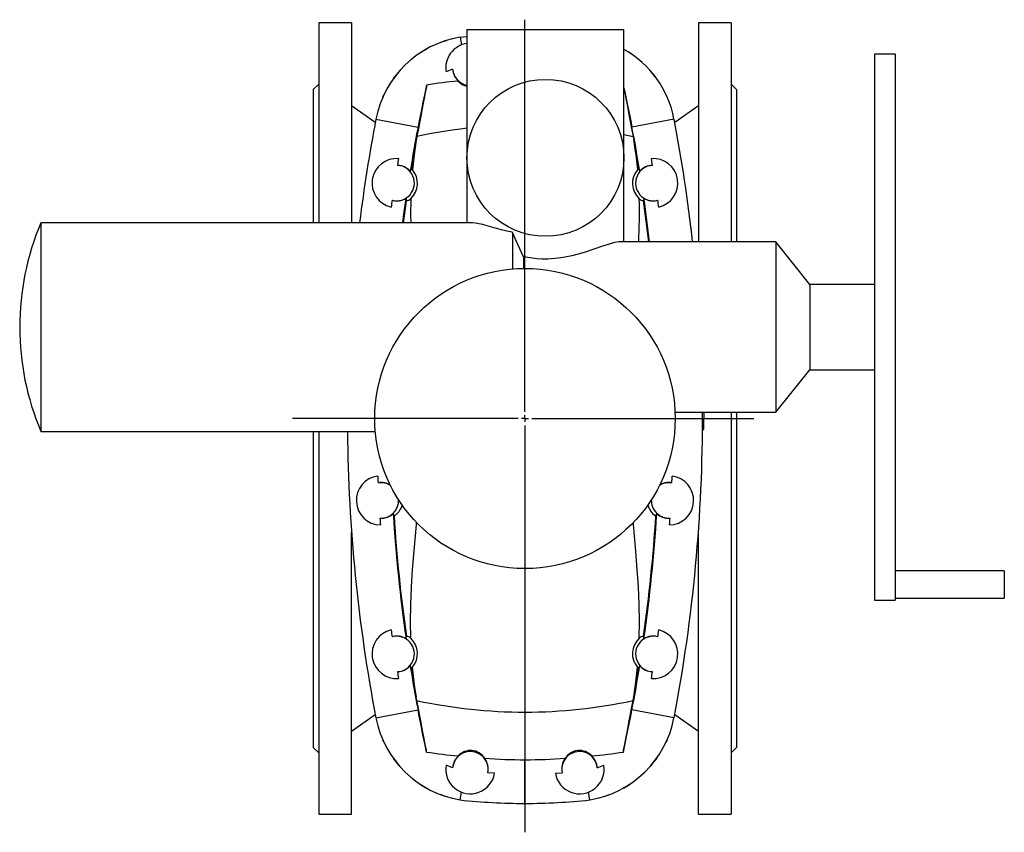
# Model space of a CAD drawing. Extents: x -440 to 1058, y -701 to 1867.
# Tile 1 of 2: x -440 to 281, y -701 to -105. Entities that reach past the tile are written whole.
import ezdxf

# ---------------------------------------------------------------- set-up
doc = ezdxf.new("R2010")
doc.units = 0
doc.layers.get('0').update_dxf_attribs({"linetype": 'CONTINUOUS'})
doc.layers.add('FORMAT', color=7, linetype='CONTINUOUS')

# ---------------------------------------------------------------- blocks, each defined once
blk = doc.blocks.new('SW_CENTERMARKSYMBOL_1')
at = {"layer": 'FORMAT', "color": 0}
for p, q in [((0, 5), (0, 292.24)), ((-5, 0), (-170.27, 0)), ((0, 0), (-2.5, 0)), ((0, 0), (0, 2.5)), ((0, 0), (0, -2.5)), ((0, 0), (2.5, 0)), ((5, 0), (167.61, 0)), ((0, -5), (0, -303.2))]:
    blk.add_line(p, q, dxfattribs=at)

msp = doc.modelspace()

# ---------------------------------------------------------------- linework, layer by layer
at = {"color": 7, "linetype": 'CONTINUOUS'}
for p, q in [((-197.49, -107.36), (-221.49, -107.36)), ((-221.49, -107.36), (-221.49, -253.86)), ((-197.49, -107.36), (-197.49, -253.86)), ((80.51, -107.36), (56.51, -107.36)), ((56.51, -107.36), (56.51, -267.99)), ((80.51, -107.36), (80.51, -267.99)), ((-112.99, -112.36), (-112.99, -206.36)), ((-112.99, -112.36), (-55.49, -112.36)), ((-55.49, -112.36), (2.01, -112.36)), ((2.01, -267.99), (2.01, -112.36)), ((-128.15, -120.5), (-132.29, -121.84)), ((-117.89, -117.89), (-112.99, -117.44)), ((-117.89, -117.89), (-117.03, -123.59)), ((200.51, -130.36), (185.51, -130.36)), ((185.51, -130.36), (185.51, -530.36)), ((200.51, -130.36), (200.51, -530.36)), ((-123.44, -141.44), (-128.24, -143.36)), ((-166.97, -148.59), (-165.93, -147.02)), ((-165.93, -147.02), (-165.93, -147.02)), ((24.95, -147.02), (24.95, -147.02)), ((-221.49, -152.36), (-225.49, -156.36)), ((-225.49, -156.36), (-225.49, -253.86)), ((84.51, -156.36), (80.51, -152.36)), ((84.51, -156.36), (84.51, -267.99)), ((-174.55, -161.71), (-173.65, -159.94)), ((-174.55, -161.71), (-174.55, -161.71)), ((-180.12, -180.52), (-197.49, -168.36)), ((56.51, -168.36), (39.14, -180.52)), ((-149.6, -190.66), (-150.1, -193.48)), ((8.62, -190.66), (9.12, -193.48)), ((-112.99, -206.36), (-112.99, -253.86)), ((-109.35, -253.86), (-424.94, -253.86)), ((-424.94, -253.86), (-424.94, -406.86)), ((-79.68, -260.95), (-79.68, -287.74)), ((113.17, -267.99), (-1.63, -267.99)), ((138.03, -299.04), (113.17, -267.99)), ((113.17, -267.99), (113.17, -392.72)), ((-71.65, -278.86), (-71.65, -287.36)), ((185.51, -299.04), (138.03, -299.04)), ((138.03, -299.04), (138.03, -361.68)), ((113.17, -392.72), (138.03, -361.68)), ((138.03, -361.68), (185.51, -361.68)), ((39.41, -392.72), (113.17, -392.72)), ((60.52, -392.72), (60.52, -397.36)), ((80.51, -392.72), (80.51, -687.36)), ((84.51, -392.72), (84.51, -638.36)), ((60.52, -405.36), (60.52, -397.36)), ((-424.94, -406.86), (-180.09, -406.86)), ((-225.49, -406.86), (-225.49, -638.36)), ((-221.49, -406.86), (-221.49, -687.36)), ((59.48, -405.36), (60.52, -405.36)), ((-197.49, -687.36), (-197.49, -480.87)), ((56.51, -687.36), (56.51, -480.87)), ((280.51, -509.01), (200.51, -509.01)), ((280.51, -509.01), (280.51, -529.01)), ((185.51, -530.36), (200.51, -530.36)), ((200.51, -529.01), (280.51, -529.01)), ((-149.6, -604.05), (-150.1, -601.23)), ((8.62, -604.05), (9.12, -601.23)), ((-197.49, -626.36), (-180.12, -614.19)), ((39.14, -614.19), (56.51, -626.36)), ((-173.74, -634.56), (-174.55, -633)), ((-174.55, -633), (-174.55, -633)), ((33.57, -633), (32.67, -634.77)), ((33.57, -633), (33.57, -633)), ((-225.49, -638.36), (-221.49, -642.36)), ((80.51, -642.36), (84.51, -638.36)), ((-165.93, -647.69), (-167.12, -645.93)), ((-165.93, -647.69), (-165.93, -647.7)), ((25.99, -646.12), (24.95, -647.69)), ((24.95, -647.7), (24.95, -647.69)), ((-123.44, -653.27), (-128.24, -651.35)), ((-17.54, -653.27), (-12.74, -651.35)), ((-92.74, -657.32), (-97.77, -657.03)), ((-48.24, -657.32), (-43.21, -657.03)), ((-132.03, -672.97), (-132.34, -672.86)), ((-132.29, -672.87), (-128.15, -674.21)), ((-131.45, -673.18), (-131.88, -673.03)), ((-117.89, -676.82), (-117.03, -671.12)), ((-23.09, -676.82), (-23.95, -671.12)), ((-12.83, -674.21), (-8.69, -672.87)), ((-221.49, -687.36), (-197.49, -687.36)), ((56.51, -687.36), (80.51, -687.36))]:
    msp.add_line(p, q, dxfattribs=at)
at = {"color": 8, "linetype": 'CONTINUOUS'}
for p, q in [((-179.62, -177.93), (-148.82, -183.84)), ((38.64, -177.93), (7.84, -183.84)), ((2.01, -189.3), (8.62, -190.66)), ((-179.62, -616.79), (-148.82, -610.87)), ((38.64, -616.79), (7.84, -610.87)), ((-70.49, -679.36), (-70.49, -647.37))]:
    msp.add_line(p, q, dxfattribs=at)
at = {"color": 7, "linetype": 'CONTINUOUS'}
for points in [[(-142.6, -126.62), (-146.26, -128.81), (-147.74, -129.8)], [(-143.75, -127.28), (-143.18, -126.95), (-142.61, -126.63)], [(6.76, -129.8), (5.28, -128.81), (2.01, -126.85)], [(-161.96, -142.2), (-163.08, -143.46), (-165.93, -147.02)], [(24.95, -147.02), (22.1, -143.46), (20.98, -142.2)], [(-165.93, -147.02), (-165.98, -147.08), (-166.02, -147.14)], [(25.04, -147.14), (25, -147.08), (24.95, -147.02)], [(-142.53, -152.99), (-142.56, -153.38), (-142.7, -154.26), (-142.95, -155.66), (-143.31, -157.54), (-143.77, -159.96), (-144.34, -162.86), (-145.01, -166.29), (-145.76, -170.18), (-146.62, -174.65), (-147.55, -179.52), (-148.55, -184.92), (-149.6, -190.66)], [(-142.53, -152.99), (-143.85, -159.18), (-145.18, -165.55), (-146.56, -172.3), (-147.93, -179.21), (-148.82, -183.84)], [(2.01, -155.14), (2.87, -159.18), (4.2, -165.55), (5.58, -172.3), (6.94, -179.21), (7.84, -183.84)], [(2.01, -155.87), (2.33, -157.54), (2.79, -159.96), (3.36, -162.86), (4.03, -166.29), (4.78, -170.18), (5.64, -174.65), (6.57, -179.52), (7.57, -184.92), (8.62, -190.66)], [(-174.58, -161.79), (-174.57, -161.75), (-174.55, -161.71)], [(-150.1, -193.48), (-151.74, -204.16), (-152.95, -215.08)], [(9.12, -193.48), (10.76, -204.16), (11.97, -215.08)], [(-153.77, -214.68), (-154.06, -215.23), (-154.54, -216.15)], [(-152.95, -215.08), (-153.52, -214.69), (-153.77, -214.68)], [(11.97, -215.08), (12.54, -214.69), (12.79, -214.68)], [(12.79, -214.68), (13.08, -215.23), (13.56, -216.15)], [(-160, -253.86), (-159.18, -247.53), (-157.6, -236.13)], [(-157.6, -236.13), (-157.55, -236.41), (-157.31, -237.77)], [(-154.15, -236.3), (-154.28, -248.64), (-154.19, -253.86)], [(16.62, -236.13), (16.57, -236.41), (16.33, -237.77)], [(-79.68, -260.95), (-79.9, -260.9), (-83.85, -259.99), (-87.62, -259.04), (-91.28, -258.06), (-94.72, -257.1), (-98.14, -256.14), (-101.27, -255.3), (-104.17, -254.59), (-106.7, -254.1), (-108.61, -253.88), (-109.35, -253.89)], [(-71.65, -278.86), (-75.61, -269.86), (-79.68, -260.95)], [(-1.63, -268.03), (-1.87, -268), (-4.99, -268.44), (-8.95, -269.53), (-13.74, -271.13), (-20.02, -273.34), (-27.21, -275.72), (-31.58, -277), (-36.15, -278.17), (-41.07, -279.19), (-46.14, -279.96), (-53.86, -280.51), (-57.86, -280.49), (-61.84, -280.26), (-66.78, -279.7), (-71.65, -278.86)], [(-160.57, -460.26), (-160.77, -461.23), (-161.26, -462.68), (-161.79, -463.85), (-162.93, -465.71), (-163.97, -466.94), (-165.23, -468.09), (-166.04, -468.58), (-166.37, -468.57)], [(19.59, -460.24), (19.79, -461.23), (20.28, -462.68), (20.81, -463.85), (21.95, -465.71), (22.99, -466.94), (24.25, -468.09), (25.06, -468.58), (25.39, -468.57)], [(-166.37, -468.57), (-166.6, -468), (-166.99, -467.03)], [(25.39, -468.57), (25.62, -468), (26, -467.03)], [(-154.15, -558.41), (-154.28, -546.07), (-154.06, -533.55), (-153.53, -520.8), (-152.75, -507.91), (-151.5, -491.59), (-150.03, -475.08), (-149.85, -473.28)], [(13.17, -558.41), (13.3, -546.07), (13.08, -533.55), (12.55, -520.8), (11.77, -507.91), (10.52, -491.59), (9.05, -475.08), (8.89, -473.43)], [(-157.6, -558.58), (-157.55, -558.3), (-157.31, -556.94)], [(16.62, -558.58), (16.57, -558.3), (16.33, -556.94)], [(-153.77, -580.03), (-154.06, -579.49), (-154.54, -578.56)], [(-152.95, -579.63), (-153.52, -580.02), (-153.77, -580.03)], [(-150.1, -601.23), (-151.74, -590.55), (-152.95, -579.63)], [(9.12, -601.23), (10.76, -590.55), (11.97, -579.63)], [(11.97, -579.63), (12.54, -580.02), (12.79, -580.03)], [(12.79, -580.03), (13.08, -579.49), (13.56, -578.56)], [(-142.53, -641.72), (-142.56, -641.33), (-142.7, -640.45), (-142.95, -639.05), (-143.31, -637.17), (-143.77, -634.75), (-144.34, -631.86), (-145.01, -628.42), (-145.76, -624.53), (-146.62, -620.06), (-147.55, -615.19), (-148.55, -609.79), (-149.6, -604.05)], [(1.55, -641.72), (1.58, -641.33), (1.72, -640.45), (1.97, -639.05), (2.33, -637.17), (2.79, -634.75), (3.36, -631.86), (4.03, -628.42), (4.78, -624.53), (5.64, -620.06), (6.57, -615.19), (7.57, -609.79), (8.62, -604.05)], [(-142.53, -641.72), (-143.85, -635.53), (-145.18, -629.16), (-146.56, -622.41), (-147.93, -615.51), (-148.82, -610.87)], [(1.55, -641.72), (2.87, -635.53), (4.2, -629.16), (5.58, -622.41), (6.94, -615.51), (7.84, -610.87)], [(-174.55, -633), (-174.57, -632.96), (-174.58, -632.92)], [(33.6, -632.92), (33.59, -632.96), (33.57, -633)], [(-166.02, -647.57), (-165.98, -647.63), (-165.93, -647.69)], [(-165.93, -647.69), (-163.08, -651.26), (-161.96, -652.51)], [(20.98, -652.51), (22.1, -651.26), (24.95, -647.69)], [(24.95, -647.69), (25, -647.63), (25.04, -647.57)], [(-147.74, -664.91), (-146.26, -665.9), (-142.6, -668.09)], [(1.62, -668.09), (5.28, -665.9), (6.76, -664.91)], [(2.77, -667.43), (2.2, -667.76), (1.63, -668.08)], [(-131.45, -673.18), (-131.86, -673.03), (-132.27, -672.88)]]:
    msp.add_lwpolyline(points, dxfattribs=at)
at = {"color": 8, "linetype": 'CONTINUOUS'}
msp.add_lwpolyline([(-159.48, -253.86), (-158.82, -248.78), (-157.31, -237.77)], dxfattribs=at)
at = {"color": 7, "linetype": 'CONTINUOUS'}
for centre, radius in [((-55.49, -206.36), 57.5), ((-70.49, -397.36), 110)]:
    msp.add_circle(centre, radius, dxfattribs=at)
for centre, radius, start, end in [((-105.52, -192.36), 75.49, 99.42849, 168.97295), ((-110.49, -140.36), 18, 97.98356, 189.6102), ((-34.07, -191.5), 73.96, 10.57716, 60.8064), ((-110.39, -140.63), 13.08, 183.57744, 226.69841), ((-110.49, -140.36), 13, 184.79105, 258.91251), ((-89.49, -489.06), 340.23, 95.03704, 98.96865), ((-111.17, -143.23), 10.72, 220.16881, 260.23011), ((963.51, -397.36), 1164, 169.13393, 172.91846), ((-1104.49, -397.36), 1164, 6.38087, 10.86607), ((963.51, -397.36), 1132.64, 169.13393, 170.79412), ((-1104.49, -397.36), 1132.64, 9.20588, 10.86607), ((-164.49, -224.86), 18, 85.42712, 257.18362), ((963.51, -397.36), 1142.55, 170.40502, 170.65703), ((23.51, -224.86), 18, 282.81638, 94.57288), ((-1104.49, -397.36), 1142.55, 9.34297, 9.59498), ((-164.49, -224.86), 13, 255.29289, 87.31785), ((-164.21, -224.91), 13.04, 42.16327, 88.56607), ((-164.43, -225.07), 15.22, 312.45977, 41.05525), ((23.45, -225.07), 15.22, 138.94475, 227.54023), ((23.51, -224.86), 13, 92.68215, 284.70711), ((23.23, -224.91), 13.04, 91.43393, 137.83673), ((963.51, -397.36), 1142.55, 171.95372, 172.20573), ((-164.21, -224.89), 13.04, 254.04475, 300.44748), ((-157.74, -232.74), 5.05, 274.88436, 315.14925), ((-418.26, -247), 431.57, 357.21248, 1.42107), ((16.76, -232.74), 5.05, 224.85075, 265.11564), ((23.23, -224.89), 13.04, 239.55252, 285.95525), ((-1104.49, -397.36), 1132.64, 6.5583, 8.18338), ((-1104.49, -397.36), 1142.55, 7.79427, 8.04628), ((-244.49, -330.36), 196, 157.02645, 202.97355), ((-1104.49, -397.36), 1164, 349.13393, 0.22822), ((963.51, -397.36), 1164, 180.46763, 190.86607), ((-175.99, -457.36), 18, 97.24787, 268.78035), ((963.51, -397.36), 1142.55, 182.11388, 182.36595), ((35.01, -457.36), 18, 271.21965, 82.75213), ((-1104.49, -397.36), 1142.55, 357.63405, 357.88612), ((-175.66, -456.59), 12.3, 57.00518, 101.25254), ((-175.99, -457.36), 13, 57.11906, 99.18215), ((34.69, -456.73), 12.44, 78.91849, 123.68172), ((35.01, -457.36), 13, 80.81785, 122.88094), ((-175.99, -457.36), 13, 266.84607, 2.13648), ((35.01, -457.36), 13, 177.86352, 273.15393), ((-175.7, -457.33), 13.04, 265.59832, 311.95646), ((963.51, -397.36), 1132.64, 183.52683, 188.18338), ((-1104.49, -397.36), 1132.64, 351.81662, 356.47317), ((34.72, -457.33), 13.04, 228.04354, 274.40168), ((963.51, -397.36), 1142.55, 183.66226, 183.91433), ((-1104.49, -397.36), 1142.55, 356.08567, 356.33774), ((-164.49, -569.86), 18, 102.81638, 274.57288), ((963.51, -397.36), 1142.55, 187.79427, 188.04628), ((23.51, -569.86), 18, 265.42712, 77.18362), ((-1104.49, -397.36), 1142.55, 351.95372, 352.20573), ((-164.21, -569.82), 13.04, 59.55252, 105.95525), ((-164.49, -569.86), 13, 272.68215, 104.70711), ((-157.74, -561.97), 5.05, 44.85075, 85.11564), ((-164.43, -569.64), 15.22, 318.94475, 47.54023), ((23.45, -569.64), 15.22, 132.45977, 221.05525), ((23.51, -569.86), 13, 75.29289, 267.31785), ((16.76, -561.97), 5.05, 94.88436, 135.14925), ((23.23, -569.82), 13.04, 74.04475, 120.44748), ((-164.21, -569.8), 13.04, 271.43393, 317.83673), ((963.51, -397.36), 1142.55, 189.34297, 189.59498), ((963.51, -397.36), 1132.64, 189.20588, 190.86607), ((-1104.49, -397.36), 1132.64, 349.13393, 350.79412), ((23.23, -569.8), 13.04, 222.16327, 268.56607), ((-1104.49, -397.36), 1142.55, 350.40502, 350.65703), ((-105.52, -602.35), 75.49, 191.02705, 260.57151), ((-35.46, -602.35), 75.49, 279.42849, 348.97295), ((-110.49, -654.36), 13, 348.13822, 175.20895), ((-110.33, -652.79), 12.21, 32.05073, 137.65166), ((-30.49, -654.36), 13, 4.79105, 191.86178), ((-30.65, -652.79), 12.21, 42.34834, 147.94927), ((-89.49, -305.65), 340.23, 261.03135, 264.96296), ((-110.39, -654.09), 13.08, 133.30159, 176.42256), ((-70.52, -236.62), 410.75, 265.88608, 270.00359), ((-110.48, -654.07), 13.05, 346.89303, 36.46945), ((-70.46, -236.62), 410.75, 269.99641, 274.11392), ((-30.5, -654.07), 13.05, 143.53055, 193.10697), ((-51.49, -305.65), 340.23, 275.03704, 278.96865), ((-30.59, -654.09), 13.08, 3.57744, 46.69841), ((-110.49, -654.36), 18, 170.3898, 350.52275), ((-30.49, -654.36), 18, 189.47725, 9.6102), ((-70.48, -235.08), 444.28, 263.87365, 269.99806), ((-70.5, -235.2), 444.16, 270.00113, 276.12715), ((-70.51, -235.08), 444.28, 270.00194, 276.12635)]:
    msp.add_arc(centre, radius, start, end, dxfattribs=at)
at = {"color": 8, "linetype": 'CONTINUOUS'}
for centre, radius, start, end in [((-70.49, -559.36), 377.09, 96.47131, 102.10959), ((963.51, -397.36), 1132.12, 169.62525, 170.71414), ((-1104.49, -397.36), 1132.12, 9.28586, 10.37475), ((-1104.49, -397.36), 1132.12, 6.56133, 8.1034), ((963.51, -397.36), 1132.12, 183.6067, 188.1034), ((-1104.49, -397.36), 1132.12, 351.8966, 356.3933), ((963.51, -397.36), 1132.12, 189.28586, 190.37475), ((-1104.49, -397.36), 1132.12, 349.62525, 350.71414), ((-70.49, -235.36), 377.09, 257.89041, 282.10959)]:
    msp.add_arc(centre, radius, start, end, dxfattribs=at)

# ---------------------------------------------------------------- block references
at = {"layer": 'FORMAT'}
msp.add_blockref('SW_CENTERMARKSYMBOL_1', (-70.49, -397.36), dxfattribs=at)

doc.saveas('drawing.dxf')
